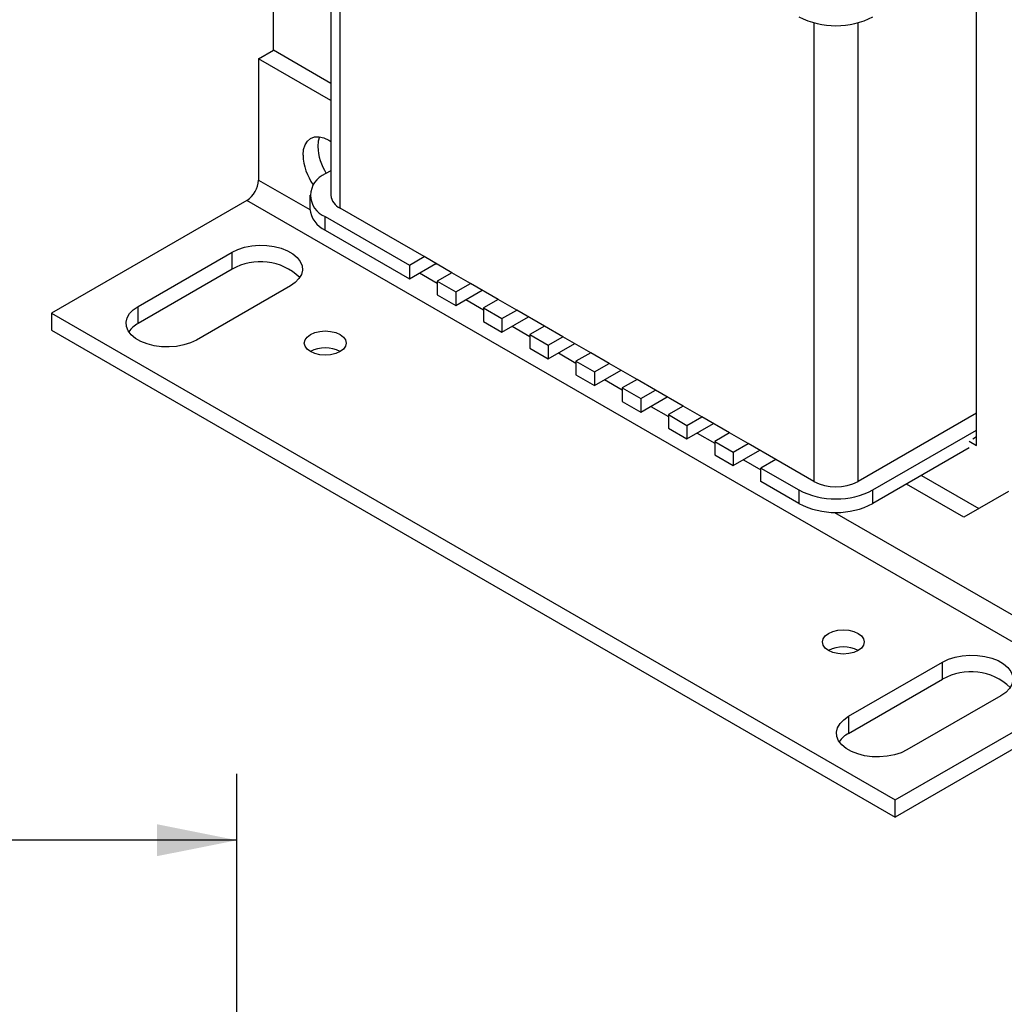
# Model space of a CAD drawing. Header units: inches. Extents: x 0 to 22, y 0 to 17.
# Tile 31 of 33: x 14.2 to 17.9, y 9.3 to 13. Entities that reach past the tile are written whole.
import ezdxf

# ---------------------------------------------------------------- set-up
doc = ezdxf.new("R2010")
doc.units = ezdxf.units.IN
doc.header["$LTSCALE"] = 2
doc.header["$MEASUREMENT"] = 0
doc.linetypes.add('SLD-Solid', pattern=[0])
doc.layers.add('DIMENSIONS', color=140, linetype='SLD-Solid', lineweight=25)
doc.styles.add('SLDTEXTSTYLE0', font='GOTHIC.TTF', dxfattribs={"width": 0.913})
doc.dimstyles.new('SLDDIMSTYLE0', dxfattribs={"dimtxt": 0.25, "dimasz": 0.3, "dimexe": 0, "dimexo": 0.0625, "dimgap": 0.0625, "dimtad": 0, "dimtih": 1, "dimtoh": 1, "dimrnd": 1e-09, "dimzin": 12, "dimdsep": 46, "dimtxsty": 'SLDTEXTSTYLE0', "dimsah": 1, "dimcen": 0.09, "dimadec": 0, "dimazin": 3, "dimtfac": 1, "dimtofl": 0, "dimtmove": 0, "dimatfit": 3, "dimfxl": 0, "dimfrac": 2, "dimtolj": 1, "dimtzin": 12, "dimarcsym": 0})

# ---------------------------------------------------------------- blocks, each defined once
blk = doc.blocks.new('_D_2')
at = {"layer": 'DIMENSIONS'}
for p, q in [((10.2712, 9.2151), (10.2712, 10.192)), ((14.9956, 9.2151), (14.9956, 10.192)), ((10.2712, 9.942), (11.9224, 9.942)), ((12.2178, 9.94), (12.1416, 9.94)), ((12.1416, 9.94), (12.1416, 9.5432)), ((13.0491, 9.94), (13.1252, 9.94)), ((13.1252, 9.94), (13.1252, 9.5432)), ((14.9956, 9.942), (13.3444, 9.942)), ((12.1416, 9.5432), (12.2178, 9.5432)), ((13.1252, 9.5432), (13.0491, 9.5432))]:
    blk.add_line(p, q, dxfattribs=at)
for points in [[(10.2712, 9.942), (10.5712, 9.882), (10.5712, 10.002)], [(14.9956, 9.942), (14.6956, 10.002), (14.6956, 9.882)]]:
    blk.add_solid(points, dxfattribs=at)
at = {"layer": 'DIMENSIONS', "char_height": 0.25, "attachment_point": 1, "style": 'SLDTEXTSTYLE0'}
for s, insert in [('4.72', (12.3102, 10.3102)), ('120.0', (12.2178, 9.8625))]:
    blk.add_mtext(s, dxfattribs=dict(at, insert=insert))

msp = doc.modelspace()

# ---------------------------------------------------------------- linework, layer by layer
for p, q in [((15.133, 12.9147), (15.133, 14.6339)), ((15.349, 13.7875), (15.349, 12.3692)), ((15.3836, 12.321), (15.3836, 13.8075)), ((17.7777, 11.4275), (17.7777, 13.1072)), ((17.1653, 13.0187), (17.1653, 11.2925)), ((17.3323, 11.2925), (17.3323, 13.0187)), ((15.0774, 12.8825), (15.133, 12.9147)), ((15.349, 12.79), (15.133, 12.9147)), ((15.0774, 12.8825), (15.0774, 12.4266)), ((15.349, 12.7257), (15.0774, 12.8825)), ((15.349, 12.4617), (15.3279, 12.4496)), ((15.0774, 12.4266), (15.2703, 12.3152)), ((15.0332, 12.35), (14.2979, 11.9256)), ((18.2068, 10.5179), (15.0332, 12.35)), ((15.2703, 12.3692), (15.2703, 12.3182)), ((15.7003, 12.1382), (15.3836, 12.321)), ((15.3279, 12.2889), (15.6446, 12.1061)), ((15.3279, 12.2378), (15.3279, 12.2889)), ((15.3279, 12.2378), (15.6446, 12.055)), ((14.6239, 11.9511), (14.9775, 12.1552)), ((14.9775, 12.0909), (14.9775, 12.1552)), ((15.6446, 12.1061), (15.7003, 12.1382)), ((15.8046, 12.0779), (15.7003, 12.1382)), ((14.9775, 12.0909), (14.6239, 11.8868)), ((15.6446, 12.055), (15.7445, 12.1127)), ((15.6446, 12.1061), (15.6446, 12.055)), ((15.738, 12.1089), (15.7466, 12.1114)), ((15.6828, 12.0771), (15.749, 12.0389)), ((15.8046, 12.0779), (15.749, 12.0458)), ((15.749, 12.0458), (15.8186, 12.0056)), ((15.749, 12.0458), (15.749, 11.9948)), ((15.8742, 12.0378), (15.8046, 12.0779)), ((15.1967, 12.0286), (14.8432, 11.8245)), ((15.8186, 12.0056), (15.8742, 12.0378)), ((15.8186, 11.9546), (15.9184, 12.0122)), ((15.9786, 11.9775), (15.8742, 12.0378)), ((15.749, 11.9948), (15.8186, 11.9546)), ((15.8186, 12.0056), (15.8186, 11.9546)), ((15.8568, 11.9766), (15.923, 11.9384)), ((15.9786, 11.9775), (15.923, 11.9453)), ((16.0482, 11.9373), (15.9786, 11.9775)), ((14.6239, 11.8868), (14.6239, 11.9511)), ((15.923, 11.9453), (15.9926, 11.9052)), ((15.923, 11.9453), (15.923, 11.8943)), ((15.9926, 11.9052), (16.0482, 11.9373)), ((16.1526, 11.877), (16.0482, 11.9373)), ((14.2979, 11.9256), (14.2979, 11.8613)), ((14.2979, 11.9256), (17.4715, 10.0935)), ((15.9926, 11.8541), (16.0924, 11.9118)), ((15.9926, 11.9052), (15.9926, 11.8541)), ((14.2979, 11.8613), (17.4715, 10.0292)), ((15.923, 11.8943), (15.9926, 11.8541)), ((16.0308, 11.8762), (16.097, 11.838)), ((16.1526, 11.877), (16.097, 11.8449)), ((16.2222, 11.8369), (16.1526, 11.877)), ((16.097, 11.8449), (16.097, 11.7939)), ((16.097, 11.8449), (16.1666, 11.8047)), ((16.1666, 11.8047), (16.2222, 11.8369)), ((16.3266, 11.7766), (16.2222, 11.8369)), ((16.097, 11.7939), (16.1666, 11.7537)), ((16.1666, 11.7537), (16.2664, 11.8114)), ((16.1666, 11.8047), (16.1666, 11.7537)), ((16.2048, 11.7758), (16.2709, 11.7375)), ((16.3266, 11.7766), (16.2709, 11.7445)), ((16.3962, 11.7364), (16.3266, 11.7766)), ((16.2709, 11.7445), (16.2709, 11.6934)), ((16.2709, 11.7445), (16.3405, 11.7043)), ((16.3405, 11.7043), (16.3962, 11.7364)), ((16.3405, 11.6532), (16.4404, 11.7109)), ((16.5006, 11.6762), (16.3962, 11.7364)), ((16.2709, 11.6934), (16.3405, 11.6532)), ((16.3405, 11.7043), (16.3405, 11.6532)), ((16.3788, 11.6753), (16.4449, 11.6371)), ((16.5006, 11.6762), (16.4449, 11.644)), ((16.5702, 11.636), (16.5006, 11.6762)), ((16.4449, 11.644), (16.4449, 11.593)), ((16.4449, 11.644), (16.5145, 11.6038)), ((16.5145, 11.6038), (16.5702, 11.636)), ((16.6746, 11.5757), (16.5702, 11.636)), ((16.5145, 11.5528), (16.6144, 11.6105)), ((16.5145, 11.6038), (16.5145, 11.5528)), ((16.4449, 11.593), (16.5145, 11.5528)), ((16.5528, 11.5749), (16.6189, 11.5367)), ((16.6746, 11.5757), (16.6189, 11.5436)), ((16.7442, 11.5355), (16.6746, 11.5757)), ((16.6189, 11.5436), (16.6189, 11.4925)), ((16.6189, 11.5436), (16.6885, 11.5034)), ((16.6885, 11.5034), (16.7442, 11.5355)), ((16.8486, 11.4753), (16.7442, 11.5355)), ((17.7777, 11.5496), (17.3323, 11.2925)), ((16.6189, 11.4925), (16.6885, 11.4524)), ((16.6885, 11.4524), (16.7884, 11.51)), ((16.6885, 11.5034), (16.6885, 11.4524)), ((16.7267, 11.4744), (16.7929, 11.4362)), ((16.8486, 11.4753), (16.7929, 11.4431)), ((16.9182, 11.4351), (16.8486, 11.4753)), ((17.388, 11.2603), (17.7777, 11.4853)), ((17.7777, 11.4598), (17.7638, 11.4518)), ((17.7638, 11.4516), (17.7638, 11.4518)), ((16.7929, 11.4431), (16.7929, 11.3921)), ((16.7929, 11.4431), (16.8625, 11.4029)), ((16.8625, 11.4029), (16.9182, 11.4351)), ((17.0226, 11.3748), (16.9182, 11.4351)), ((17.7499, 11.4182), (17.388, 11.2093)), ((17.7499, 11.4435), (17.7777, 11.4275)), ((16.7929, 11.3921), (16.8625, 11.3519)), ((16.8625, 11.3519), (16.9624, 11.4096)), ((16.8625, 11.4029), (16.8625, 11.3519)), ((16.9007, 11.374), (16.9669, 11.3358)), ((17.0226, 11.3748), (16.9669, 11.3427)), ((16.9669, 11.3427), (17.1096, 11.2603)), ((16.9669, 11.2916), (16.9669, 11.3427)), ((17.1653, 11.2925), (17.0226, 11.3748)), ((17.5705, 11.3147), (17.7861, 11.1902)), ((17.1096, 11.2093), (16.9669, 11.2916)), ((17.7304, 11.1581), (17.5148, 11.2825)), ((17.1096, 11.2603), (17.1096, 11.2093)), ((17.388, 11.2093), (17.388, 11.2603)), ((17.8974, 11.2545), (17.7304, 11.1581)), ((17.2436, 11.176), (18.251, 10.5945)), ((17.2965, 10.4083), (17.65, 10.6124)), ((17.65, 10.5481), (17.65, 10.6124)), ((17.2965, 10.344), (17.65, 10.5481)), ((17.4715, 10.0935), (18.2068, 10.5179)), ((18.2068, 10.4537), (17.4715, 10.0292)), ((17.8692, 10.4858), (17.5157, 10.2817)), ((17.2965, 10.4083), (17.2965, 10.344)), ((17.4715, 10.0292), (17.4715, 10.0935))]:
    msp.add_line(p, q)
at = {"flags": 128}
for points in [[(15.2444, 12.5202), (15.2463, 12.5411), (15.2518, 12.559), (15.2608, 12.5733), (15.2729, 12.5833), (15.2877, 12.5888), (15.3045, 12.5895), (15.3228, 12.5853), (15.3418, 12.5765), (15.349, 12.5721)], [(15.3066, 12.5892), (15.3019, 12.5732), (15.3001, 12.5524)], [(15.3066, 12.5892), (15.3019, 12.5732), (15.3001, 12.5524)], [(14.9775, 12.1552), (14.9995, 12.1657), (15.0245, 12.1738), (15.0516, 12.179), (15.0799, 12.1813), (15.1085, 12.1805), (15.1364, 12.1767), (15.1625, 12.1701), (15.1861, 12.1607), (15.2063, 12.1491), (15.2225, 12.1354), (15.2341, 12.1203), (15.2406, 12.1043), (15.2419, 12.0878), (15.238, 12.0714), (15.2289, 12.0558), (15.215, 12.0413), (15.1967, 12.0286)], [(14.8432, 11.8245), (14.8211, 11.814), (14.7962, 11.8059), (14.769, 11.8007), (14.7407, 11.7984), (14.7121, 11.7992), (14.6843, 11.803), (14.6581, 11.8096), (14.6345, 11.819), (14.6143, 11.8306), (14.5981, 11.8443), (14.5866, 11.8594), (14.58, 11.8754), (14.5787, 11.8919), (14.5827, 11.9083), (14.5918, 11.9239), (14.6057, 11.9384), (14.6239, 11.9511)], [(15.3836, 11.8452), (15.3961, 11.8358), (15.404, 11.8248), (15.4066, 11.8131), (15.404, 11.8013), (15.3961, 11.7903), (15.3836, 11.7809), (15.3673, 11.7737), (15.3483, 11.7692), (15.3279, 11.7676), (15.3075, 11.7692), (15.2885, 11.7737), (15.2722, 11.7809), (15.2597, 11.7903), (15.2519, 11.8013), (15.2492, 11.8131), (15.2519, 11.8248), (15.2597, 11.8358), (15.2722, 11.8452), (15.2885, 11.8524), (15.3075, 11.857), (15.3279, 11.8585), (15.3483, 11.857), (15.3673, 11.8524), (15.3836, 11.8452)], [(17.3323, 10.7202), (17.3448, 10.7108), (17.3527, 10.6999), (17.3554, 10.6881), (17.3527, 10.6763), (17.3448, 10.6654), (17.3323, 10.656), (17.316, 10.6487), (17.297, 10.6442), (17.2766, 10.6426), (17.2562, 10.6442), (17.2373, 10.6487), (17.221, 10.656), (17.2084, 10.6654), (17.2006, 10.6763), (17.1979, 10.6881), (17.2006, 10.6999), (17.2084, 10.7108), (17.221, 10.7202), (17.2373, 10.7275), (17.2562, 10.732), (17.2766, 10.7336), (17.297, 10.732), (17.316, 10.7275), (17.3323, 10.7202)], [(17.65, 10.6124), (17.672, 10.6229), (17.697, 10.6309), (17.7241, 10.6362), (17.7525, 10.6385), (17.781, 10.6377), (17.8089, 10.6339), (17.8351, 10.6273), (17.8587, 10.6179), (17.8789, 10.6062), (17.895, 10.5926), (17.9066, 10.5775), (17.9131, 10.5614), (17.9145, 10.545), (17.9105, 10.5286), (17.9014, 10.5129), (17.8875, 10.4985), (17.8692, 10.4858)], [(17.5157, 10.2817), (17.4937, 10.2712), (17.4687, 10.2631), (17.4416, 10.2579), (17.4132, 10.2556), (17.3847, 10.2564), (17.3568, 10.2601), (17.3307, 10.2668), (17.3071, 10.2761), (17.2868, 10.2878), (17.2707, 10.3014), (17.2591, 10.3165), (17.2526, 10.3326), (17.2512, 10.3491), (17.2552, 10.3655), (17.2643, 10.3811), (17.2782, 10.3955), (17.2965, 10.4083)]]:
    msp.add_lwpolyline(points, dxfattribs=at)
for centre, radius, start, end in [((17.2488, 13.3084), 0.3013, 242.4805, 297.5195), ((15.5053, 12.561), 0.2055, 182.3966, 212.1622), ((15.4496, 12.5284), 0.2054, 182.2703, 215.5921), ((14.9814, 12.431), 0.0961, 302.6054, 357.3946), ((15.3593, 12.3692), 0.0863, 111.3126, 248.6874), ((15.4081, 12.3751), 0.0594, 185.6947, 245.6253), ((15.3687, 12.3279), 0.0989, 185.6532, 245.6669), ((15.0839, 11.9058), 0.2135, 46.1571, 119.8846), ((14.671, 11.7985), 0.1001, 118.0586, 145.1519), ((15.3279, 11.6752), 0.1195, 62.2231, 117.7715), ((17.2488, 11.4536), 0.1815, 242.6097, 297.3903), ((17.2488, 11.5275), 0.3013, 242.4805, 297.5195), ((17.2488, 11.4765), 0.3013, 242.4805, 297.5195), ((17.2766, 10.5502), 0.1195, 62.223, 117.7716), ((17.7564, 10.363), 0.2135, 46.1571, 119.8846), ((17.3435, 10.2557), 0.1001, 118.059, 145.1518)]:
    msp.add_arc(centre, radius, start, end)

# ---------------------------------------------------------------- dimensions: what is measured, and where the dimension line sits
at = {"layer": 'DIMENSIONS'}
dim = msp.add_linear_dim(base=(14.9956, 9.942), p1=(10.2712, 9.1151), p2=(14.9956, 9.1151), dimstyle='SLDDIMSTYLE0', dxfattribs=at)
dim.commit()
dim.dimension.update_dxf_attribs({"geometry": '_D_2', "text_midpoint": (12.6334, 9.942), "dimtype": 160})

doc.saveas('drawing.dxf')
